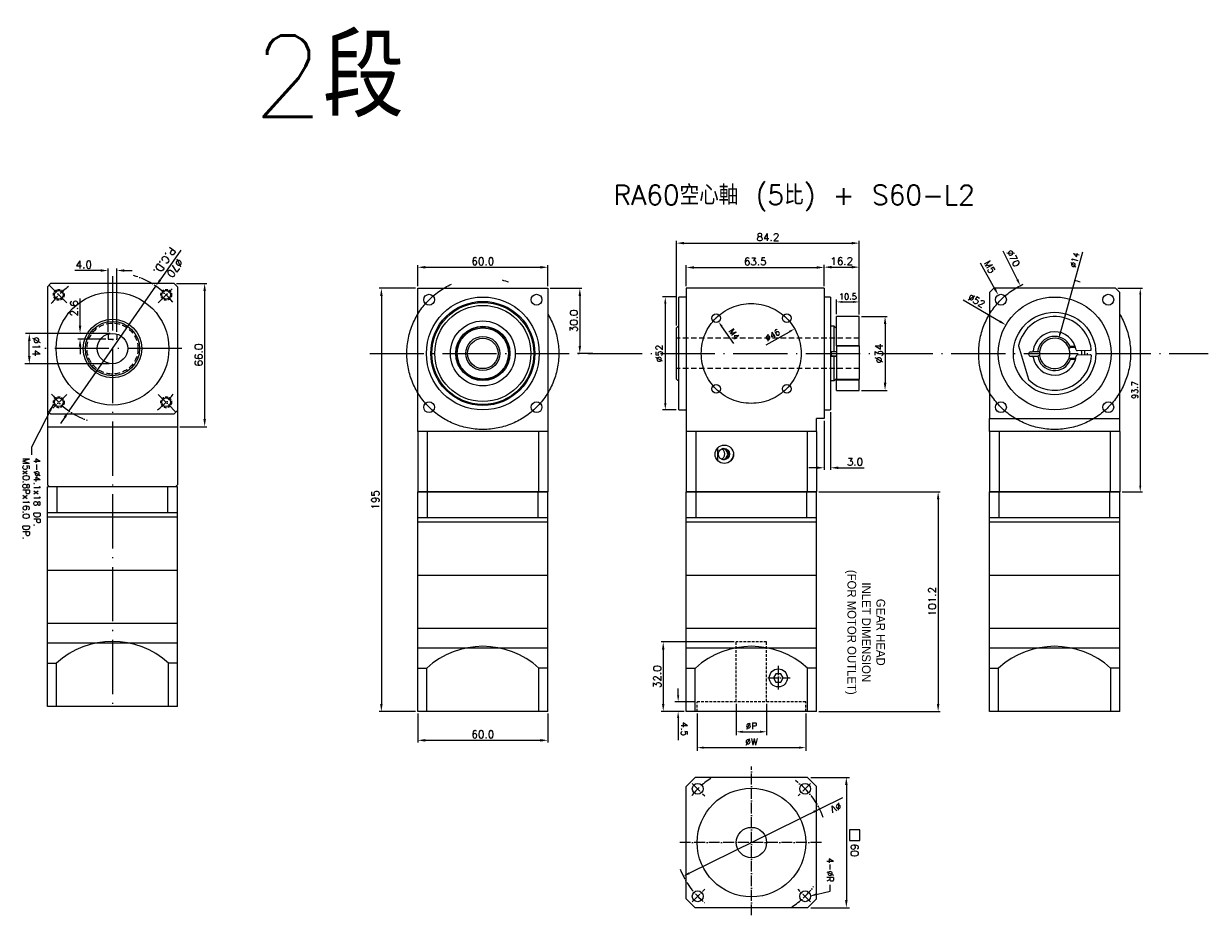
# Model space of a CAD drawing. Extents: x -144 to 2210, y -153 to 993.
# Tile 9 of 9: x 1565 to 2111, y 439 to 850. Entities that reach past the tile are written whole.
import ezdxf

# ---------------------------------------------------------------- set-up
doc = ezdxf.new("R2010")
doc.units = 0
doc.header["$LTSCALE"] = 10
doc.header["$MEASUREMENT"] = 0
doc.header["$PDMODE"] = 3
doc.header["$PDSIZE"] = 6
doc.linetypes.add('CEN', pattern=[0.67, 0.5, -0.08, 0.01, -0.08])
doc.linetypes.add('HIDDEN', pattern=[0.375, 0.25, -0.125])
doc.layers.get('0').update_dxf_attribs({"linetype": 'CONTINUOUS'})
doc.layers.get('DEFPOINTS').update_dxf_attribs({"linetype": 'CONTINUOUS'})
for name, color, linetype, lineweight in [('CEN', 6, 'CEN', 15), ('DASH', 2, 'HIDDEN', 15), ('DIM', 4, 'CONTINUOUS', 15), ('HATCH', 2, 'CONTINUOUS', 18)]:
    doc.layers.add(name, color=color, linetype=linetype, lineweight=lineweight)
doc.styles.get("Standard").update_dxf_attribs({"font": 'TXT.shx', "bigfont": 'chineset.shx'})
doc.dimstyles.new('002', dxfattribs={"dimscale": 1.1, "dimtxt": 2.5, "dimasz": 2.5, "dimexe": 1, "dimexo": 1, "dimgap": 1, "dimtad": 1, "dimdsep": 46, "dimtxsty": 'Standard', "dimcen": 0.09, "dimadec": 1, "dimazin": 2, "dimtfac": 1, "dimtofl": 0, "dimtmove": 0, "dimatfit": 3, "dimfxl": 0, "dimtolj": 1, "dimtzin": 0, "dimarcsym": 0})
doc.dimstyles.new('RA60', dxfattribs={"dimscale": 1.25, "dimtxt": 2.5, "dimasz": 2.5, "dimexe": 1, "dimexo": 1, "dimgap": 1, "dimtad": 1, "dimdsep": 46, "dimtxsty": 'Standard', "dimcen": 0, "dimadec": 0, "dimazin": 2, "dimtfac": 1, "dimtofl": 0, "dimtmove": 0, "dimatfit": 3, "dimfxl": 0, "dimtolj": 1, "dimtzin": 0, "dimarcsym": 0})
doc.dimstyles.get("Standard").update_dxf_attribs({"dimtxt": 3.5, "dimasz": 3.5, "dimexe": 1, "dimexo": 1, "dimgap": 1, "dimtad": 1, "dimdec": 1, "dimzin": 0, "dimdsep": 46, "dimtxsty": 'Standard', "dimcen": 0, "dimadec": 0, "dimazin": 0, "dimtfac": 1, "dimtdec": 1, "dimtofl": 0, "dimtmove": 0, "dimatfit": 3, "dimfxl": 0, "dimtolj": 1, "dimtzin": 0, "dimarcsym": 0})

# ---------------------------------------------------------------- blocks, each defined once
blk = doc.blocks.new('*D239')
at = {"layer": 'DEFPOINTS', "color": 0}
for p in [(1608.38, 736.13), (1604.38, 706.9), (1608.38, 706.9)]:
    blk.add_point(p, dxfattribs=at)
at = {"layer": 'DIM', "color": 0, "lineweight": -2}
for p, q in [((1604.38, 707.9), (1604.38, 737.13)), ((1608.38, 707.9), (1608.38, 737.13)), ((1600.88, 736.13), (1588.96, 736.13)), ((1611.88, 736.13), (1615.38, 736.13))]:
    blk.add_line(p, q, dxfattribs=at)
at = {"layer": 'DIM', "color": 0}
for points in [[(1600.88, 736.72), (1600.88, 735.55), (1604.38, 736.13)], [(1611.88, 736.72), (1611.88, 735.55), (1608.38, 736.13)]]:
    blk.add_solid(points, dxfattribs=at)
at = {"layer": 'DIM', "color": 0, "insert": (1593.17, 738.88), "char_height": 3.5, "attachment_point": 5}
blk.add_mtext('\\A1;4.0', dxfattribs=at)
blk = doc.blocks.new('*D243')
at = {"layer": 'DEFPOINTS', "color": 0}
for p in [(1591.44, 707.19), (1604.38, 704.59), (1606.38, 707.19)]:
    blk.add_point(p, dxfattribs=at)
at = {"layer": 'DIM', "color": 0, "lineweight": -2}
for p, q in [((1591.44, 710.69), (1591.44, 723.19)), ((1605.38, 707.19), (1590.44, 707.19)), ((1603.38, 704.59), (1590.44, 704.59)), ((1591.44, 701.09), (1591.44, 697.59))]:
    blk.add_line(p, q, dxfattribs=at)
at = {"layer": 'DIM', "color": 0}
for points in [[(1590.86, 710.69), (1592.02, 710.69), (1591.44, 707.19)], [(1590.86, 701.09), (1592.02, 701.09), (1591.44, 704.59)]]:
    blk.add_solid(points, dxfattribs=at)
at = {"layer": 'DIM', "color": 0, "insert": (1588.69, 718.69), "char_height": 3.5, "attachment_point": 5, "rotation": 90}
blk.add_mtext('\\A1;2.6', dxfattribs=at)
blk = doc.blocks.new('*D245')
at = {"layer": 'DEFPOINTS', "color": 0}
for p in [(1634.88, 730.19), (1636.38, 664.19), (1648.85, 664.19)]:
    blk.add_point(p, dxfattribs=at)
at = {"layer": 'DIM', "color": 0, "lineweight": -2}
for p, q in [((1635.88, 730.19), (1649.85, 730.19)), ((1648.85, 726.69), (1648.85, 667.69)), ((1637.38, 664.19), (1649.85, 664.19))]:
    blk.add_line(p, q, dxfattribs=at)
at = {"layer": 'DIM', "color": 0}
for points in [[(1648.27, 726.69), (1649.43, 726.69), (1648.85, 730.19)], [(1648.27, 667.69), (1649.43, 667.69), (1648.85, 664.19)]]:
    blk.add_solid(points, dxfattribs=at)
at = {"layer": 'DIM', "color": 0, "insert": (1646.1, 697.19), "char_height": 3.5, "attachment_point": 5, "rotation": 90}
blk.add_mtext('\\A1;66.0', dxfattribs=at)
blk = doc.blocks.new('*D249')
at = {"layer": 'DEFPOINTS', "color": 0}
for p in [(1893.83, 565.04), (1860.18, 533.04), (1870.83, 533.04)]:
    blk.add_point(p, dxfattribs=at)
at = {"layer": 'DIM', "color": 0, "lineweight": -2}
for p, q in [((1892.83, 565.04), (1859.18, 565.04)), ((1860.18, 561.54), (1860.18, 536.54)), ((1869.83, 533.04), (1859.18, 533.04))]:
    blk.add_line(p, q, dxfattribs=at)
at = {"layer": 'DIM', "color": 0}
for points in [[(1859.6, 561.54), (1860.77, 561.54), (1860.18, 565.04)], [(1859.6, 536.54), (1860.77, 536.54), (1860.18, 533.04)]]:
    blk.add_solid(points, dxfattribs=at)
at = {"layer": 'DIM', "color": 0, "insert": (1857.43, 549.04), "char_height": 3.5, "attachment_point": 5, "rotation": 90}
blk.add_mtext('\\A1;32.0', dxfattribs=at)
blk = doc.blocks.new('*D250')
at = {"layer": 'DEFPOINTS', "color": 0}
for p in [(1930.83, 634.24), (1930.83, 533.04), (1986.88, 533.04)]:
    blk.add_point(p, dxfattribs=at)
at = {"layer": 'DIM', "color": 0, "lineweight": -2}
for p, q in [((1931.83, 634.24), (1987.88, 634.24)), ((1986.88, 630.74), (1986.88, 536.54)), ((1931.83, 533.04), (1987.88, 533.04))]:
    blk.add_line(p, q, dxfattribs=at)
at = {"layer": 'DIM', "color": 0}
for points in [[(1986.3, 630.74), (1987.46, 630.74), (1986.88, 634.24)], [(1986.3, 536.54), (1987.46, 536.54), (1986.88, 533.04)]]:
    blk.add_solid(points, dxfattribs=at)
at = {"layer": 'DIM', "color": 0, "insert": (1984.13, 583.64), "char_height": 3.5, "attachment_point": 5, "rotation": 90}
blk.add_mtext('\\A1;101.2', dxfattribs=at)
blk = doc.blocks.new('*D272')
at = {"layer": 'DEFPOINTS', "color": 0}
for p in [(2018.11, 711.06), (2063, 684.81)]:
    blk.add_point(p, dxfattribs=at)
at = {"layer": 'HATCH', "color": 0, "lineweight": -2}
blk.add_line((1998.43, 722.56), (2015.41, 712.64), dxfattribs=at)
at = {"layer": 'HATCH', "color": 0}
blk.add_solid([(2015.67, 713.09), (2015.15, 712.19), (2018.11, 711.06)], dxfattribs=at)
at = {"layer": 'HATCH', "color": 0, "insert": (2004.53, 722.26), "char_height": 3.125, "attachment_point": 5, "rotation": 329.6897}
blk.add_mtext('\\A1;∅52', dxfattribs=at)
blk = doc.blocks.new('*D273')
at = {"layer": 'DEFPOINTS', "color": 0}
for p in [(1867.33, 723.94), (1861.14, 671.94), (1867.33, 671.94)]:
    blk.add_point(p, dxfattribs=at)
at = {"layer": 'HATCH', "color": 0, "lineweight": -2}
for p, q in [((1866.08, 723.94), (1859.89, 723.94)), ((1861.14, 720.81), (1861.14, 675.06)), ((1866.08, 671.94), (1859.89, 671.94))]:
    blk.add_line(p, q, dxfattribs=at)
at = {"layer": 'HATCH', "color": 0}
for points in [[(1860.62, 720.81), (1861.66, 720.81), (1861.14, 723.94)], [(1860.62, 675.06), (1861.66, 675.06), (1861.14, 671.94)]]:
    blk.add_solid(points, dxfattribs=at)
at = {"layer": 'HATCH', "color": 0, "insert": (1858.33, 697.94), "char_height": 3.125, "attachment_point": 5, "rotation": 90}
blk.add_mtext('\\A1;%%c52', dxfattribs=at)
blk = doc.blocks.new('*D274')
at = {"layer": 'DEFPOINTS', "color": 0}
for p in [(2024.77, 729.17), (2056.34, 666.7)]:
    blk.add_point(p, dxfattribs=at)
at = {"layer": 'HATCH', "color": 0, "lineweight": -2}
blk.add_line((2016.7, 745.14), (2023.36, 731.96), dxfattribs=at)
at = {"layer": 'HATCH', "color": 0}
blk.add_solid([(2023.82, 732.2), (2022.89, 731.73), (2024.77, 729.17)], dxfattribs=at)
at = {"layer": 'HATCH', "color": 0, "insert": (2021.54, 741.8), "char_height": 3.125, "attachment_point": 5, "rotation": 296.8087}
blk.add_mtext('\\A1;∅70', dxfattribs=at)
blk = doc.blocks.new('*D251')
at = {"layer": 'DEFPOINTS', "color": 0}
for p in [(2014.59, 724.87), (2017.02, 720.5)]:
    blk.add_point(p, dxfattribs=at)
at = {"layer": 'HATCH', "color": 0, "lineweight": -2}
blk.add_line((2006.29, 739.73), (2013.06, 727.6), dxfattribs=at)
at = {"layer": 'HATCH', "color": 0}
blk.add_solid([(2013.52, 727.85), (2012.61, 727.34), (2014.59, 724.87)], dxfattribs=at)
at = {"layer": 'HATCH', "color": 0, "insert": (2010.62, 737.73), "char_height": 3.125, "attachment_point": 5, "rotation": 299.1914}
blk.add_mtext('\\A1;M5', dxfattribs=at)
blk = doc.blocks.new('*D275')
at = {"layer": 'DEFPOINTS', "color": 0}
for p in [(2068.55, 727.94), (2070.55, 634.24), (2080.02, 634.24)]:
    blk.add_point(p, dxfattribs=at)
at = {"layer": 'HATCH', "color": 0, "lineweight": -2}
for p, q in [((2069.65, 727.94), (2081.12, 727.94)), ((2080.02, 725.19), (2080.02, 636.99)), ((2071.65, 634.24), (2081.12, 634.24))]:
    blk.add_line(p, q, dxfattribs=at)
at = {"layer": 'HATCH', "color": 0}
for points in [[(2079.56, 725.19), (2080.48, 725.19), (2080.02, 727.94)], [(2079.56, 636.99), (2080.48, 636.99), (2080.02, 634.24)]]:
    blk.add_solid(points, dxfattribs=at)
at = {"layer": 'HATCH', "color": 0, "insert": (2077.55, 681.09), "char_height": 2.75, "attachment_point": 5, "rotation": 90}
blk.add_mtext('\\A1;93.7', dxfattribs=at)
blk = doc.blocks.new('*D276')
at = {"layer": 'DEFPOINTS', "color": 0}
for p in [(1920.72, 709.31), (1880.74, 686.56)]:
    blk.add_point(p, dxfattribs=at)
at = {"layer": 'HATCH', "color": 0, "lineweight": -2}
blk.add_line((1907.65, 701.88), (1918.33, 707.95), dxfattribs=at)
at = {"layer": 'HATCH', "color": 0}
blk.add_solid([(1918.1, 708.35), (1918.56, 707.56), (1920.72, 709.31)], dxfattribs=at)
at = {"layer": 'HATCH', "color": 0, "insert": (1910.57, 706.39), "char_height": 2.75, "attachment_point": 5, "rotation": 29.649}
blk.add_mtext('\\A1;∅46', dxfattribs=at)
blk = doc.blocks.new('*D252')
at = {"layer": 'DEFPOINTS', "color": 0}
for p in [(1883.3, 715.83), (1885.63, 712.57)]:
    blk.add_point(p, dxfattribs=at)
at = {"layer": 'HATCH', "color": 0, "lineweight": -2}
for p, q in [((1884.37, 714.2), (1884.57, 714.2)), ((1884.47, 714.1), (1884.47, 714.3)), ((1892.79, 702.59), (1887.24, 710.34))]:
    blk.add_line(p, q, dxfattribs=at)
at = {"layer": 'HATCH', "color": 0}
blk.add_solid([(1887.61, 710.61), (1886.86, 710.07), (1885.63, 712.57)], dxfattribs=at)
at = {"layer": 'HATCH', "color": 0, "insert": (1892.83, 706.79), "char_height": 2.75, "attachment_point": 5, "rotation": 305.6457}
blk.add_mtext('\\A1;M4', dxfattribs=at)
blk = doc.blocks.new('*D277')
at = {"layer": 'DEFPOINTS', "color": 0}
for p in [(2042.41, 704.69), (2038.7, 691.19)]:
    blk.add_point(p, dxfattribs=at)
at = {"layer": 'HATCH', "color": 0, "lineweight": -2}
for p, q in [((2053.34, 744.56), (2043.13, 707.34)), ((2040.46, 697.94), (2040.65, 697.94)), ((2040.55, 697.84), (2040.55, 698.04))]:
    blk.add_line(p, q, dxfattribs=at)
at = {"layer": 'HATCH', "color": 0}
blk.add_solid([(2042.69, 707.46), (2043.58, 707.22), (2042.41, 704.69)], dxfattribs=at)
at = {"layer": 'HATCH', "color": 0, "insert": (2049.82, 741.06), "char_height": 2.75, "attachment_point": 5, "rotation": 74.6605}
blk.add_mtext('\\A1;∅14', dxfattribs=at)
blk = doc.blocks.new('*D278')
at = {"layer": 'DEFPOINTS', "color": 0}
for p in [(1950.53, 721.67), (1940.03, 714.94), (1950.53, 714.94)]:
    blk.add_point(p, dxfattribs=at)
at = {"layer": 'HATCH', "color": 0, "lineweight": -2}
for p, q in [((1940.03, 716.04), (1940.03, 722.77)), ((1942.78, 721.67), (1947.78, 721.67)), ((1950.53, 716.04), (1950.53, 722.77))]:
    blk.add_line(p, q, dxfattribs=at)
at = {"layer": 'HATCH', "color": 0}
for points in [[(1942.78, 722.13), (1942.78, 721.21), (1940.03, 721.67)], [(1947.78, 722.13), (1947.78, 721.21), (1950.53, 721.67)]]:
    blk.add_solid(points, dxfattribs=at)
at = {"layer": 'HATCH', "color": 0, "insert": (1945.28, 724.14), "char_height": 2.75, "attachment_point": 5}
blk.add_mtext('\\A1;10.5', dxfattribs=at)
blk = doc.blocks.new('*D253')
at = {"layer": 'DEFPOINTS', "color": 0}
for p in [(1950.53, 748.75), (1866.33, 709.74), (1950.53, 714.94)]:
    blk.add_point(p, dxfattribs=at)
at = {"layer": 'DIM', "color": 0, "lineweight": -2}
for p, q in [((1866.33, 710.74), (1866.33, 749.75)), ((1869.83, 748.75), (1947.03, 748.75)), ((1950.53, 715.94), (1950.53, 749.75))]:
    blk.add_line(p, q, dxfattribs=at)
at = {"layer": 'DIM', "color": 0}
for points in [[(1869.83, 749.33), (1869.83, 748.17), (1866.33, 748.75)], [(1947.03, 749.33), (1947.03, 748.17), (1950.53, 748.75)]]:
    blk.add_solid(points, dxfattribs=at)
at = {"layer": 'DIM', "color": 0, "insert": (1908.43, 751.5), "char_height": 3.5, "attachment_point": 5}
blk.add_mtext('\\A1;84.2', dxfattribs=at)
blk = doc.blocks.new('*D254')
at = {"layer": 'DEFPOINTS', "color": 0}
for p in [(1950.53, 714.94), (1950.53, 680.94), (1962.42, 680.94)]:
    blk.add_point(p, dxfattribs=at)
at = {"layer": 'DIM', "color": 0, "lineweight": -2}
for p, q in [((1951.53, 714.94), (1963.42, 714.94)), ((1962.42, 711.44), (1962.42, 684.44)), ((1951.53, 680.94), (1963.42, 680.94))]:
    blk.add_line(p, q, dxfattribs=at)
at = {"layer": 'DIM', "color": 0}
for points in [[(1961.84, 711.44), (1963.01, 711.44), (1962.42, 714.94)], [(1961.84, 684.44), (1963.01, 684.44), (1962.42, 680.94)]]:
    blk.add_solid(points, dxfattribs=at)
at = {"layer": 'DIM', "color": 0, "insert": (1959.67, 697.94), "char_height": 3.5, "attachment_point": 5, "rotation": 90}
blk.add_mtext('\\A1;%%c34', dxfattribs=at)
blk = doc.blocks.new('*D255')
at = {"layer": 'DEFPOINTS', "color": 0}
for p in [(1807.05, 727.94), (1821.75, 697.94), (1828.71, 697.94)]:
    blk.add_point(p, dxfattribs=at)
at = {"layer": 'DIM', "color": 0, "lineweight": -2}
for p, q in [((1808.05, 727.94), (1822.75, 727.94)), ((1821.75, 724.44), (1821.75, 701.44)), ((1827.71, 697.94), (1820.75, 697.94))]:
    blk.add_line(p, q, dxfattribs=at)
at = {"layer": 'DIM', "color": 0}
for points in [[(1821.16, 724.44), (1822.33, 724.44), (1821.75, 727.94)], [(1821.16, 701.44), (1822.33, 701.44), (1821.75, 697.94)]]:
    blk.add_solid(points, dxfattribs=at)
at = {"layer": 'DIM', "color": 0, "insert": (1819, 712.94), "char_height": 3.5, "attachment_point": 5, "rotation": 90}
blk.add_mtext('\\A1;30.0', dxfattribs=at)
blk = doc.blocks.new('*D256')
at = {"layer": 'DEFPOINTS', "color": 0}
for p in [(1934.33, 737.53), (1870.83, 727.94), (1934.33, 727.94)]:
    blk.add_point(p, dxfattribs=at)
at = {"layer": 'DIM', "color": 0, "lineweight": -2}
for p, q in [((1870.83, 728.94), (1870.83, 738.53)), ((1874.33, 737.53), (1930.83, 737.53)), ((1934.33, 728.94), (1934.33, 738.53))]:
    blk.add_line(p, q, dxfattribs=at)
at = {"layer": 'DIM', "color": 0}
for points in [[(1874.33, 738.12), (1874.33, 736.95), (1870.83, 737.53)], [(1930.83, 738.12), (1930.83, 736.95), (1934.33, 737.53)]]:
    blk.add_solid(points, dxfattribs=at)
at = {"layer": 'DIM', "color": 0, "insert": (1902.58, 740.28), "char_height": 3.5, "attachment_point": 5}
blk.add_mtext('\\A1;63.5', dxfattribs=at)
blk = doc.blocks.new('*D257')
at = {"layer": 'DEFPOINTS', "color": 0}
for p in [(1950.53, 737.68), (1934.33, 727.94), (1950.53, 714.94)]:
    blk.add_point(p, dxfattribs=at)
at = {"layer": 'DIM', "color": 0, "lineweight": -2}
for p, q in [((1934.33, 728.94), (1934.33, 738.68)), ((1937.83, 737.68), (1947.03, 737.68)), ((1950.53, 715.94), (1950.53, 738.68))]:
    blk.add_line(p, q, dxfattribs=at)
at = {"layer": 'DIM', "color": 0}
for points in [[(1937.83, 738.27), (1937.83, 737.1), (1934.33, 737.68)], [(1947.03, 738.27), (1947.03, 737.1), (1950.53, 737.68)]]:
    blk.add_solid(points, dxfattribs=at)
at = {"layer": 'DIM', "color": 0, "insert": (1942.43, 740.43), "char_height": 3.5, "attachment_point": 5}
blk.add_mtext('\\A1;16.2', dxfattribs=at)
blk = doc.blocks.new('*D258')
at = {"layer": 'DEFPOINTS', "color": 0}
for p in [(1807.05, 737.64), (1747.05, 727.94), (1807.05, 727.94)]:
    blk.add_point(p, dxfattribs=at)
at = {"layer": 'DIM', "color": 0, "lineweight": -2}
for p, q in [((1747.05, 728.94), (1747.05, 738.64)), ((1750.55, 737.64), (1803.55, 737.64)), ((1807.05, 728.94), (1807.05, 738.64))]:
    blk.add_line(p, q, dxfattribs=at)
at = {"layer": 'DIM', "color": 0}
for points in [[(1750.55, 738.22), (1750.55, 737.05), (1747.05, 737.64)], [(1803.55, 738.22), (1803.55, 737.05), (1807.05, 737.64)]]:
    blk.add_solid(points, dxfattribs=at)
at = {"layer": 'DIM', "color": 0, "insert": (1777.05, 740.39), "char_height": 3.5, "attachment_point": 5}
blk.add_mtext('\\A1;60.0', dxfattribs=at)
blk = doc.blocks.new('*D259')
at = {"layer": 'DEFPOINTS', "color": 0}
for p in [(1937.33, 671.94), (1934.33, 667.94), (1937.33, 645.28)]:
    blk.add_point(p, dxfattribs=at)
at = {"layer": 'DIM', "color": 0, "lineweight": -2}
for p, q in [((1934.33, 666.94), (1934.33, 644.28)), ((1937.33, 670.94), (1937.33, 644.28)), ((1930.83, 645.28), (1927.33, 645.28)), ((1940.83, 645.28), (1952.75, 645.28))]:
    blk.add_line(p, q, dxfattribs=at)
at = {"layer": 'DIM', "color": 0}
for points in [[(1930.83, 645.87), (1930.83, 644.7), (1934.33, 645.28)], [(1940.83, 645.87), (1940.83, 644.7), (1937.33, 645.28)]]:
    blk.add_solid(points, dxfattribs=at)
at = {"layer": 'DIM', "color": 0, "insert": (1948.54, 648.03), "char_height": 3.5, "attachment_point": 5}
blk.add_mtext('\\A1;3.0', dxfattribs=at)
blk = doc.blocks.new('*D260')
at = {"layer": 'DEFPOINTS', "color": 0}
for p in [(1747.05, 727.94), (1730.29, 533.04), (1747.05, 533.04)]:
    blk.add_point(p, dxfattribs=at)
at = {"layer": 'DIM', "color": 0, "lineweight": -2}
for p, q in [((1746.05, 727.94), (1729.29, 727.94)), ((1730.29, 724.44), (1730.29, 536.54)), ((1746.05, 533.04), (1729.29, 533.04))]:
    blk.add_line(p, q, dxfattribs=at)
at = {"layer": 'DIM', "color": 0}
for points in [[(1729.71, 724.44), (1730.87, 724.44), (1730.29, 727.94)], [(1729.71, 536.54), (1730.87, 536.54), (1730.29, 533.04)]]:
    blk.add_solid(points, dxfattribs=at)
at = {"layer": 'DIM', "color": 0, "insert": (1727.54, 630.49), "char_height": 3.5, "attachment_point": 5, "rotation": 90}
blk.add_mtext('\\A1;195', dxfattribs=at)
blk = doc.blocks.new('*D261')
at = {"layer": 'DEFPOINTS', "color": 0}
for p in [(1747.05, 533.04), (1807.05, 533.04), (1807.05, 519.75)]:
    blk.add_point(p, dxfattribs=at)
at = {"layer": 'DIM', "color": 0, "lineweight": -2}
for p, q in [((1747.05, 532.04), (1747.05, 518.75)), ((1807.05, 532.04), (1807.05, 518.75)), ((1750.55, 519.75), (1803.55, 519.75))]:
    blk.add_line(p, q, dxfattribs=at)
at = {"layer": 'DIM', "color": 0}
for points in [[(1750.55, 520.33), (1750.55, 519.16), (1747.05, 519.75)], [(1803.55, 520.33), (1803.55, 519.16), (1807.05, 519.75)]]:
    blk.add_solid(points, dxfattribs=at)
at = {"layer": 'DIM', "color": 0, "insert": (1777.05, 522.5), "char_height": 3.5, "attachment_point": 5}
blk.add_mtext('\\A1;60.0', dxfattribs=at)

msp = doc.modelspace()

# ---------------------------------------------------------------- linework, layer by layer
at = {"color": 3}
for p, q in [((1577.878, 730.189), (1576.378, 728.689)), ((1576.378, 728.689), (1576.378, 637.489)), ((1634.878, 730.189), (1577.878, 730.189)), ((1634.878, 730.189), (1636.378, 728.689)), ((1636.378, 728.689), (1636.378, 637.489)), ((1577.878, 670.189), (1576.378, 671.689)), ((1636.378, 671.689), (1634.878, 670.189)), ((1577.878, 670.189), (1634.878, 670.189)), ((1576.378, 664.189), (1636.378, 664.189)), ((1576.378, 637.489), (1577.378, 636.489)), ((1635.378, 636.489), (1636.378, 637.489))]:
    msp.add_line(p, q, dxfattribs=at)
at = {"color": 7, "linetype": 'Continuous', "lineweight": 15}
for p, q in [((1747.055, 727.937), (1807.055, 727.937)), ((1747.055, 661.937), (1747.055, 727.937)), ((1807.055, 727.937), (1807.055, 661.937)), ((1934.33, 727.937), (1870.83, 727.937)), ((1870.83, 727.937), (1870.83, 661.937)), ((1934.33, 727.937), (1934.33, 667.937)), ((2012.554, 727.937), (2010.554, 725.937)), ((2068.554, 727.937), (2012.554, 727.937)), ((2068.554, 727.937), (2070.554, 725.937)), ((1870.83, 723.937), (1867.33, 723.937)), ((1867.33, 697.937), (1867.33, 723.937)), ((1937.33, 723.937), (1934.33, 723.937)), ((1937.33, 723.937), (1937.33, 671.937)), ((2010.554, 725.937), (2010.554, 667.937)), ((2070.554, 667.937), (2070.554, 725.937)), ((1866.83, 710.237), (1866.33, 709.737)), ((1866.33, 697.67), (1866.33, 709.737)), ((1867.33, 710.237), (1866.83, 710.237)), ((1939.03, 710.437), (1937.33, 710.437)), ((1940.03, 709.437), (1939.03, 710.437)), ((1939.03, 698.655), (1939.03, 710.437)), ((1950.53, 714.937), (1940.03, 714.937)), ((1940.03, 701.65), (1940.03, 714.937)), ((1950.53, 701.65), (1950.53, 714.937)), ((1940.03, 701.65), (1950.53, 701.65)), ((1940.03, 701.399), (1940.03, 701.65)), ((1940.03, 701.399), (1950.53, 701.399)), ((1940.03, 701.399), (1940.03, 686.03)), ((1950.53, 701.399), (1950.53, 701.65)), ((1950.53, 701.399), (1950.53, 686.03)), ((2023.973, 701.399), (2028.506, 686.03)), ((2030.584, 698.712), (2030.624, 699.117)), ((2050.178, 700.655), (2047.649, 700.597)), ((2049.498, 701.139), (2047.756, 701.1)), ((2050.178, 700.655), (2049.498, 701.139)), ((2056.956, 699.347), (2050.918, 699.196)), ((1866.33, 686.137), (1866.33, 697.67)), ((1867.33, 671.937), (1867.33, 697.937)), ((1939.03, 698.655), (1937.53, 698.655)), ((1937.53, 698.655), (1937.53, 696.655)), ((1937.53, 696.78), (1940.03, 696.78)), ((1937.53, 696.655), (1939.03, 696.655)), ((1939.03, 685.437), (1939.03, 696.655)), ((2029.35, 696.683), (2030.583, 696.711)), ((2029.532, 698.661), (2030.14, 698.676)), ((2029.582, 696.662), (2030.19, 696.677)), ((2030.538, 698.711), (2030.295, 698.705)), ((2030.629, 696.712), (2031.132, 696.724)), ((2030.695, 696.261), (2030.629, 696.712)), ((2032.731, 698.76), (2031.087, 698.723)), ((2031.132, 696.724), (2032.776, 696.761)), ((2050.29, 695.656), (2047.762, 695.599)), ((2049.633, 695.141), (2047.891, 695.101)), ((2049.633, 695.141), (2050.29, 695.656)), ((2057.006, 697.348), (2050.968, 697.197)), ((1866.33, 686.137), (1866.83, 685.637)), ((1866.83, 685.637), (1867.33, 685.637)), ((1937.33, 685.437), (1939.03, 685.437)), ((1939.03, 685.437), (1940.03, 686.437)), ((1940.03, 686.03), (1950.53, 686.03)), ((1940.03, 685.815), (1940.03, 686.03)), ((1940.03, 685.815), (1950.53, 685.815)), ((1940.03, 680.937), (1940.03, 685.815)), ((1950.53, 685.815), (1950.53, 686.03)), ((1950.53, 680.937), (1950.53, 685.815)), ((1940.03, 680.937), (1950.53, 680.937)), ((1867.33, 671.937), (1870.83, 671.937)), ((1934.33, 671.937), (1937.33, 671.937)), ((1934.33, 667.937), (1930.83, 667.937)), ((1930.83, 661.937), (1930.83, 667.937)), ((2010.554, 667.937), (2070.554, 667.937)), ((2010.554, 661.937), (2010.554, 667.937)), ((2070.554, 661.937), (2070.554, 667.937)), ((1747.055, 661.937), (1747.055, 634.237)), ((1807.055, 661.937), (1747.055, 661.937)), ((1751.437, 661.937), (1751.437, 634.237)), ((1802.673, 661.937), (1751.437, 661.937)), ((1802.673, 661.937), (1802.673, 634.237)), ((1807.055, 661.937), (1807.055, 634.237)), ((1870.83, 661.937), (1870.83, 634.237)), ((1930.83, 661.937), (1870.83, 661.937)), ((1875.212, 661.937), (1875.212, 634.237)), ((1926.448, 661.937), (1875.212, 661.937)), ((1926.448, 661.937), (1926.448, 634.237)), ((1930.83, 661.937), (1930.83, 634.237)), ((2010.554, 661.937), (2010.554, 634.237)), ((2070.554, 661.937), (2010.554, 661.937)), ((2014.936, 661.937), (2014.936, 634.237)), ((2066.172, 661.937), (2014.936, 661.937)), ((2066.172, 661.937), (2066.172, 634.237)), ((2070.554, 661.937), (2070.554, 634.237)), ((1885.262, 654.419), (1885.262, 648.576)), ((1747.055, 634.237), (1751.437, 634.237)), ((1751.437, 634.237), (1802.673, 634.237)), ((1802.673, 634.237), (1807.055, 634.237)), ((1870.83, 634.237), (1875.212, 634.237)), ((1875.212, 634.237), (1926.448, 634.237)), ((1926.448, 634.237), (1930.83, 634.237)), ((2010.554, 634.237), (2014.936, 634.237)), ((2014.936, 634.237), (2066.172, 634.237)), ((2066.172, 634.237), (2070.554, 634.237))]:
    msp.add_line(p, q, dxfattribs=at)
at = {"color": 8, "linetype": 'Continuous', "lineweight": 15}
msp.add_line((1884.106, 651.256), (1884.106, 651.739), dxfattribs=at)
for p, q in [((1576.378, 573.489), (1576.378, 636.489)), ((1636.378, 636.489), (1576.378, 636.489)), ((1580.878, 624.489), (1580.878, 636.489)), ((1631.878, 624.489), (1631.878, 636.489)), ((1636.378, 573.489), (1636.378, 636.489)), ((1747.055, 571.237), (1747.055, 634.237)), ((1807.055, 634.237), (1747.055, 634.237)), ((1751.555, 622.237), (1751.555, 634.237)), ((1802.555, 622.237), (1802.555, 634.237)), ((1807.055, 571.237), (1807.055, 634.237)), ((1870.83, 571.237), (1870.83, 634.237)), ((1930.83, 634.237), (1870.83, 634.237)), ((1875.33, 622.237), (1875.33, 634.237)), ((1926.33, 622.237), (1926.33, 634.237)), ((1930.83, 571.237), (1930.83, 634.237)), ((2010.554, 571.237), (2010.554, 634.237)), ((2070.554, 634.237), (2010.554, 634.237)), ((2015.054, 622.237), (2015.054, 634.237)), ((2066.054, 622.237), (2066.054, 634.237)), ((2070.554, 571.237), (2070.554, 634.237)), ((1636.378, 624.489), (1576.378, 624.489)), ((1636.378, 622.489), (1576.378, 622.489)), ((1807.055, 622.237), (1747.055, 622.237)), ((1807.055, 620.237), (1747.055, 620.237)), ((1930.83, 622.237), (1870.83, 622.237)), ((1930.83, 620.237), (1870.83, 620.237)), ((2070.554, 622.237), (2010.554, 622.237)), ((2070.554, 620.237), (2010.554, 620.237)), ((1636.378, 597.989), (1576.378, 597.989)), ((1807.055, 595.737), (1747.055, 595.737)), ((1930.83, 595.737), (1870.83, 595.737)), ((2070.554, 595.737), (2010.554, 595.737)), ((1636.378, 573.489), (1576.378, 573.489)), ((1576.378, 535.289), (1576.378, 573.489)), ((1636.378, 535.289), (1636.378, 573.489)), ((1807.055, 571.237), (1747.055, 571.237)), ((1747.055, 533.037), (1747.055, 571.237)), ((1807.055, 533.037), (1807.055, 571.237)), ((1870.83, 533.037), (1870.83, 571.237)), ((1930.83, 571.237), (1870.83, 571.237)), ((1930.83, 533.037), (1930.83, 571.237)), ((2070.554, 571.237), (2010.554, 571.237)), ((2010.554, 533.037), (2010.554, 571.237)), ((2070.554, 533.037), (2070.554, 571.237)), ((1636.378, 564.489), (1576.378, 564.489)), ((1807.055, 562.237), (1747.055, 562.237)), ((1930.83, 562.237), (1870.83, 562.237)), ((2070.554, 562.237), (2010.554, 562.237)), ((1576.378, 555.289), (1580.516, 555.289)), ((1580.516, 535.289), (1580.516, 555.289)), ((1632.239, 535.289), (1632.239, 555.289)), ((1636.378, 555.289), (1632.239, 555.289)), ((1747.055, 553.037), (1751.193, 553.037)), ((1751.193, 533.037), (1751.193, 553.037)), ((1802.916, 533.037), (1802.916, 553.037)), ((1807.055, 553.037), (1802.916, 553.037)), ((1870.83, 553.037), (1874.969, 553.037)), ((1874.969, 533.037), (1874.969, 553.037)), ((1926.691, 533.037), (1926.691, 553.037)), ((1930.83, 553.037), (1926.691, 553.037)), ((2010.554, 553.037), (2014.693, 553.037)), ((2014.693, 533.037), (2014.693, 553.037)), ((2066.415, 533.037), (2066.415, 553.037)), ((2070.554, 553.037), (2066.415, 553.037)), ((1636.378, 535.289), (1576.378, 535.289)), ((1807.055, 533.037), (1747.055, 533.037)), ((1930.83, 533.037), (1870.83, 533.037)), ((2070.554, 533.037), (2010.554, 533.037)), ((1874.969, 502.659), (1870.83, 498.521)), ((1926.691, 502.659), (1874.969, 502.659)), ((1930.83, 498.521), (1926.691, 502.659)), ((1870.83, 446.798), (1870.83, 498.521)), ((1930.83, 446.798), (1930.83, 498.521)), ((1874.969, 442.659), (1870.83, 446.798)), ((1926.691, 442.659), (1874.969, 442.659)), ((1930.83, 446.798), (1926.691, 442.659))]:
    msp.add_line(p, q)
at = {"color": 7, "linetype": 'Continuous', "lineweight": 15, "flags": 128}
for points in [[(1940.03, 698.678), (1939.776, 698.672), (1939.03, 698.655)], [(1939.03, 696.655), (1939.776, 696.672), (1940.03, 696.678)], [(2031.087, 698.723), (2031.047, 698.722), (2030.584, 698.712)]]:
    msp.add_lwpolyline(points, dxfattribs=at)
msp.add_lwpolyline([(1910.998, 548.487), (1912.114, 546.554), (1914.346, 546.554), (1915.461, 548.487), (1914.346, 550.419), (1912.114, 550.419)], close=True)
at = {"color": 3}
for centre, radius in [((1581.629, 724.938), 2), ((1606.378, 700.189), 26), ((1631.126, 724.938), 2), ((1581.629, 675.44), 2), ((1631.126, 675.44), 2)]:
    msp.add_circle(centre, radius, dxfattribs=at)
at = {"color": 7, "linetype": 'Continuous', "lineweight": 15}
for centre, radius in [((1752.306, 722.685), 2.5), ((1777.055, 697.937), 26), ((1777.055, 697.937), 24), ((1777.055, 697.937), 23.5), ((1801.803, 722.685), 2.5), ((2015.805, 722.685), 2.5), ((2040.554, 697.937), 26), ((2065.303, 722.685), 2.5), ((1777.055, 697.937), 22.145), ((1884.566, 714.2), 2), ((1917.093, 714.2), 2), ((2040.554, 697.937), 19), ((1777.055, 697.937), 14.962), ((1777.055, 697.937), 12.5), ((1777.055, 697.937), 12.3), ((1777.055, 697.937), 11.8), ((1777.055, 697.937), 7.866), ((1777.055, 697.937), 7), ((1884.566, 681.673), 2), ((1917.093, 681.673), 2), ((1752.306, 673.188), 2.5), ((1801.803, 673.188), 2.5), ((2015.805, 673.188), 2.5), ((2065.303, 673.188), 2.5), ((1888.349, 651.498), 4.25), ((1888.14, 651.6), 2.595)]:
    msp.add_circle(centre, radius, dxfattribs=at)
for centre, radius in [((1606.378, 700.189), 13.5), ((1606.378, 700.189), 12.5), ((1606.378, 700.189), 7), ((1913.23, 548.487), 4.15), ((1876.081, 497.408), 2.5), ((1900.83, 472.659), 25), ((1925.579, 497.408), 2.5), ((1900.83, 472.659), 7), ((1876.081, 447.911), 2.5), ((1925.579, 447.911), 2.5)]:
    msp.add_circle(centre, radius)
for centre, radius, start, end in [((2040.554, 697.937), 17, 6.64828, 167.38379), ((2040.554, 697.937), 10, 9.64558, 173.21916), ((2040.554, 697.937), 7.866, 23.71339, 173.99005), ((2040.554, 697.937), 7, 22.2186, 173.08056), ((2024.452, 701.54), 0.5, 167.38379, 196.43237), ((2030.128, 699.176), 0.5, 271.43237, 353.21916), ((2050.906, 699.696), 0.5, 189.64558, 271.43237), ((2040.554, 697.937), 12.5, 356.8438, 6.02094), ((2040.554, 697.937), 14, 357.33633, 5.52841), ((2056.943, 699.847), 0.5, 271.43237, 6.64828), ((2029.557, 697.662), 1, 91.43237, 271.43237), ((2040.554, 697.937), 17, 225.48095, 356.21646), ((2030.202, 696.177), 0.5, 9.64558, 91.43237), ((2040.554, 697.937), 10, 189.64558, 353.21916), ((2040.554, 697.937), 7.866, 188.59749, 338.87414), ((2040.554, 697.937), 7, 173.08056, 189.50698), ((2040.554, 697.937), 7, 189.50698, 340.36893), ((2050.981, 696.697), 0.5, 91.43237, 173.21916), ((2057.018, 696.848), 0.5, 356.21646, 91.43237), ((2028.985, 686.172), 0.5, 196.43237, 225.48095), ((1887.409, 651.598), 2.5, 270.30142, 89.69858), ((1887.635, 651.598), 2.601, 275.60325, 84.39675), ((1888.082, 651.595), 4.517, 320.34332, 359.37489)]:
    msp.add_arc(centre, radius, start, end, dxfattribs=at)
for centre in [(1606.378, 526.996), (1777.055, 524.744), (1900.83, 524.744), (2040.554, 524.744)]:
    msp.add_arc(centre, 38.293, 47.63396, 132.36604)
for centre, start_param, end_param in [((2040.434, 703.247), 4.4017789, 4.4583685), ((2040.674, 692.626), -1.3167759, -1.2601863)]:
    msp.add_ellipse(centre, major_axis=(-0.208, 9.199), ratio=0.8164966, start_param=start_param, end_param=end_param, dxfattribs=at)
for points, knots in [([(2047.034, 700.584), (2047.14, 700.586), (2047.346, 700.591), (2047.55, 700.595), (2047.649, 700.597)], [0, 0, 0, 0, 0.5165294, 1, 1, 1, 1]), ([(2047.147, 695.585), (2047.157, 695.611), (2047.176, 695.663), (2047.306, 696.066), (2047.452, 696.673), (2047.555, 697.457), (2047.561, 698.302), (2047.471, 699.098), (2047.315, 699.786), (2047.145, 700.308), (2047.046, 700.555), (2047.037, 700.577), (2047.034, 700.584)], [0, 0, 0, 0, 0.1026231, 0.2050815, 0.3117456, 0.4215939, 0.5270689, 0.6278391, 0.7300681, 0.8377704, 0.947388, 1, 1, 1, 1]), ([(2053.03, 697.248), (2053.041, 697.449), (2053.064, 697.909), (2053.044, 698.631), (2052.999, 699.066), (2052.98, 699.248)], [0, 0, 0, 0, 0.3114204, 0.7131817, 1, 1, 1, 1]), ([(1937.919, 696.78), (1937.8, 697.007), (1937.554, 697.478), (1937.481, 698.162), (1937.592, 698.541), (1937.626, 698.655)], [0, 0, 0, 0, 0.3934112, 0.8174312, 1, 1, 1, 1]), ([(1938.026, 696.78), (1937.953, 696.87), (1937.7, 697.177), (1937.532, 697.699), (1937.557, 698.099), (1937.564, 698.218)], [0, 0, 0, 0, 0.22490591, 0.77015739, 1, 1, 1, 1]), ([(2032.731, 698.76), (2033.004, 698.766), (2033.295, 698.773), (2033.587, 698.779), (2033.605, 698.78)], [0, 0, 0, 0, 0.9376526, 1, 1, 1, 1]), ([(2033.65, 696.78), (2033.632, 696.78), (2033.341, 696.773), (2033.049, 696.767), (2032.776, 696.761)], [0, 0, 0, 0, 0.0623474, 1, 1, 1, 1]), ([(2047.147, 695.585), (2047.253, 695.587), (2047.459, 695.592), (2047.663, 695.596), (2047.762, 695.599)], [0, 0, 0, 0, 0.5165292, 1, 1, 1, 1]), ([(1887.04, 649.24), (1887.148, 649.289), (1887.371, 649.39), (1887.762, 649.688), (1888.153, 650.156), (1888.45, 650.837), (1888.554, 651.555), (1888.473, 652.247), (1888.246, 652.856), (1887.935, 653.315), (1887.602, 653.634), (1887.322, 653.835), (1887.149, 653.899), (1887.082, 653.924)], [0, 0, 0, 0, 0.0798498, 0.164326, 0.291861, 0.3969303, 0.5024717, 0.5970131, 0.690584, 0.7935155, 0.8715854, 0.9497685, 1, 1, 1, 1])]:
    msp.add_open_spline(points, degree=3, knots=knots, dxfattribs=at)
at = {"layer": 'CEN', "color": 1, "linetype": 'CEN', "ltscale": 5}
for p, q in [((1606.378, 733.574), (1606.378, 532.705)), ((1638.268, 700.189), (1574.555, 700.189)), ((1724.905, 697.937), (2111.381, 697.937))]:
    msp.add_line(p, q, dxfattribs=at)
at = {"layer": 'CEN'}
for p, q in [((1585.284, 721.283), (1577.128, 729.439)), ((1627.471, 721.283), (1633.864, 727.676)), ((1585.284, 679.095), (1578.891, 672.702)), ((1627.471, 679.095), (1635.628, 670.939)), ((1913.23, 543.127), (1913.23, 554.087)), ((1908.459, 548.487), (1918.623, 548.487)), ((1900.83, 439.151), (1900.83, 507.756)), ((1873.589, 499.901), (1879.324, 494.166)), ((1928.071, 499.901), (1922.336, 494.166)), ((1933.058, 472.659), (1867.913, 472.659)), ((1873.589, 445.418), (1879.324, 451.153)), ((1928.071, 445.418), (1922.336, 451.153))]:
    msp.add_line(p, q, dxfattribs=at)
at = {"layer": 'CEN', "color": 1, "linetype": 'CEN', "ltscale": 30}
for centre, radius in [((1777.055, 697.937), 35), ((2040.554, 697.937), 35), ((1900.731, 697.937), 23)]:
    msp.add_circle(centre, radius, dxfattribs=at)
at = {"layer": 'CEN'}
for centre, start, end in [((1606.378, 700.189), 37.49965, 74.00248), ((1606.378, 700.189), 125.43558, 143.72014), ((1606.378, 700.189), 216.77803, 250.6464), ((1606.378, 700.189), 306.46246, 323.01228), ((1900.83, 472.659), 122.45082, 144.17792), ((1900.83, 472.659), 19.16527, 54.56688), ((1900.83, 472.659), 200.54751, 232.30281), ((1900.83, 472.659), 302.1149, 324.7522)]:
    msp.add_arc(centre, 35, start, end, dxfattribs=at)
at = {"layer": 'DASH', "color": 2, "linetype": 'HIDDEN'}
for p, q in [((1604.378, 706.897), (1604.378, 704.589)), ((1604.378, 704.589), (1608.378, 704.589)), ((1608.378, 706.897), (1608.378, 704.589))]:
    msp.add_line(p, q, dxfattribs=at)
at = {"layer": 'DASH', "ltscale": 0.5}
for p, q in [((1893.83, 537.537), (1893.83, 565.037)), ((1907.83, 565.037), (1893.83, 565.037)), ((1907.83, 537.537), (1907.83, 565.037)), ((1925.83, 537.537), (1875.83, 537.537)), ((1875.83, 533.037), (1875.83, 537.537)), ((1925.83, 533.037), (1925.83, 537.537))]:
    msp.add_line(p, q, dxfattribs=at)
for centre in [(1581.629, 724.938), (1631.126, 724.938), (1581.629, 675.44), (1631.126, 675.44)]:
    msp.add_circle(centre, 2.5, dxfattribs=at)
at = {"layer": 'DASH', "color": 2, "linetype": 'HIDDEN'}
msp.add_circle((1606.378, 700.189), 11.75, dxfattribs=at)
at = {"layer": 'DIM'}
for p, q in [((1637.906, 745.544), (1628.353, 731.801)), ((1586.4, 671.451), (1626.355, 728.927)), ((1604.878, 707.189), (1566.244, 707.189)), ((1568.049, 696.689), (1568.049, 703.689)), ((1604.878, 693.189), (1566.059, 693.189)), ((1584.402, 668.577), (1582.404, 665.703)), ((1867.063, 540.537), (1867.063, 543.537)), ((1874.83, 537.537), (1865.563, 537.537)), ((1893.83, 536.537), (1893.83, 522.173)), ((1907.83, 536.537), (1907.83, 522.173)), ((1869.83, 533.037), (1865.563, 533.037)), ((1867.063, 530.037), (1867.063, 519.869)), ((1875.83, 532.037), (1875.83, 514.885)), ((1925.83, 532.037), (1925.83, 514.885)), ((1896.83, 523.673), (1904.83, 523.673)), ((1878.83, 516.385), (1922.83, 516.385)), ((1928.191, 502.659), (1946.068, 502.659)), ((1944.568, 499.159), (1944.568, 446.159)), ((1872.125, 458.517), (1942.927, 493.399)), ((1928.191, 442.659), (1946.068, 442.659))]:
    msp.add_line(p, q, dxfattribs=at)
msp.add_lwpolyline([(1945.958, 478.506), (1945.958, 473.676), (1950.788, 473.676), (1950.788, 478.506)], close=True, dxfattribs=at)
for points in [[(1628.832, 731.468), (1627.874, 732.134), (1626.355, 728.927)], [(1568.633, 703.689), (1567.466, 703.689), (1568.049, 707.189)], [(1568.633, 696.689), (1567.466, 696.689), (1568.049, 693.189)], [(1584.881, 668.244), (1583.923, 668.91), (1586.4, 671.451)], [(1867.563, 540.537), (1866.563, 540.537), (1867.063, 537.537)], [(1867.563, 530.037), (1866.563, 530.037), (1867.063, 533.037)], [(1896.83, 524.173), (1896.83, 523.173), (1893.83, 523.673)], [(1904.83, 524.173), (1904.83, 523.173), (1907.83, 523.673)], [(1878.83, 516.885), (1878.83, 515.885), (1875.83, 516.385)], [(1922.83, 516.885), (1922.83, 515.885), (1925.83, 516.385)], [(1943.985, 499.159), (1945.152, 499.159), (1944.568, 502.659)], [(1929.756, 486.353), (1929.314, 487.25), (1932.226, 488.128)], [(1872.346, 458.068), (1871.904, 458.965), (1869.434, 457.191)], [(1943.985, 446.159), (1945.152, 446.159), (1944.568, 442.659)]]:
    msp.add_solid(points, dxfattribs=at)
at = {"layer": 'HATCH', "color": 3, "linetype": 'HIDDEN'}
for p, q in [((1950.53, 704.937), (1866.33, 704.937)), ((1950.53, 690.937), (1866.33, 690.937))]:
    msp.add_line(p, q, dxfattribs=at)

# ---------------------------------------------------------------- texts
at = {"layer": 'DIM'}
msp.add_text('RA60空心軸 (5比) + S60-L2', height=9, dxfattribs=at).set_placement((1837.284, 766.404))
at = {"layer": 'DIM', "insert": (1671.164, 844.398), "char_height": 37.5, "attachment_point": 1}
msp.add_mtext_dynamic_manual_height_columns('2段', width=357.91584, gutter_width=10, heights=[0], dxfattribs=at)
at = {"layer": 'DIM'}
for s, insert, char_height, attachment_point, rotation in [('∅70\\PP.C.D.', (1632.791, 738.865), 3.5, 5, 235), ('%%c14', (1571.299, 701.019), 3.5, 5, 270), ('4-%%c4.1x18 DP.\\PM5x0.8Px16.0 DP.', (1569.122, 649.807), 3, 4, 270), ('\\A1;4.5', (1869.909, 524.936), 3, 5, 270), ('∅V', (1939.809, 488.709), 3, 5, 206), ('\\A1;60', (1948.399, 469.114), 3.5, 5, 270), ('4-%%CR', (1935.609, 454.424), 3, 9, 270)]:
    msp.add_mtext(s, dxfattribs=dict(at, insert=insert, char_height=char_height, attachment_point=attachment_point, rotation=rotation))
at = {"layer": 'DIM', "insert": (1953.164, 569.513), "char_height": 4, "width": 68.233, "attachment_point": 5, "rotation": 270}
msp.add_mtext('{\\f新細明體|b0|i0|c136|p18;GEAR HEAD\\PINLET DIMENSION\\P(FOR MOTOR OUTLET)}', dxfattribs=at)
at = {"layer": 'DIM', "char_height": 3, "attachment_point": 5}
for s, insert in [('%%CP', (1900.83, 526.373)), ('%%CW', (1900.83, 519.085))]:
    msp.add_mtext(s, dxfattribs=dict(at, insert=insert))

# ---------------------------------------------------------------- dimensions: what is measured, and where the dimension line sits
at = {"layer": 'DIM'}
for base, p1, p2, picture, middle in [((1950.53, 748.75), (1866.33, 709.737), (1950.53, 714.937), '*D253', (1908.43, 751.5)), ((1807.055, 737.637), (1747.055, 727.937), (1807.055, 727.937), '*D258', (1777.055, 740.387)), ((1934.33, 737.534), (1870.83, 727.937), (1934.33, 727.937), '*D256', (1902.58, 740.284)), ((1950.53, 737.682), (1934.33, 727.937), (1950.53, 714.937), '*D257', (1942.43, 740.432)), ((1937.33, 645.283), (1934.33, 667.937), (1937.33, 671.937), '*D259', (1948.538, 648.033)), ((1807.055, 519.748), (1747.055, 533.037), (1807.055, 533.037), '*D261', (1777.055, 522.498))]:
    dim = msp.add_linear_dim(base=base, p1=p1, p2=p2, dimstyle='Standard', dxfattribs=at)
    dim.commit()
    dim.dimension.update_dxf_attribs({"geometry": picture, "text_midpoint": middle})
dim = msp.add_linear_dim(base=(1608.378, 736.135), p1=(1604.378, 706.897), p2=(1608.378, 706.897), dimstyle='Standard', dxfattribs=at)
dim.commit()
dim.dimension.update_dxf_attribs({"geometry": '*D239', "text_midpoint": (1593.169, 736.135), "dimtype": 160})
for base, p1, p2, angle, picture, middle in [((1648.849, 664.189), (1634.878, 730.189), (1636.378, 664.189), 90, '*D245', (1646.099, 697.189)), ((1821.746, 697.937), (1807.055, 727.937), (1828.708, 697.937), 90, '*D255', (1818.996, 712.937)), ((1591.439, 707.189), (1604.378, 704.589), (1606.378, 707.189), 270, '*D243', (1588.689, 718.689)), ((1986.879, 533.037), (1930.83, 634.237), (1930.83, 533.037), 90, '*D250', (1984.129, 583.637)), ((1860.183, 533.037), (1893.83, 565.037), (1870.83, 533.037), 90, '*D249', (1857.433, 549.037))]:
    dim = msp.add_linear_dim(base=base, p1=p1, p2=p2, angle=angle, dimstyle='Standard', dxfattribs=at)
    dim.commit()
    dim.dimension.update_dxf_attribs({"geometry": picture, "text_midpoint": middle})
dim = msp.add_linear_dim(base=(1730.29, 533.037), p1=(1747.055, 727.937), p2=(1747.055, 533.037), angle=90, dimstyle='Standard', override={"dimdec": 0}, dxfattribs=at)
dim.commit()
dim.dimension.update_dxf_attribs({"geometry": '*D260', "text_midpoint": (1727.54, 630.487)})
dim = msp.add_linear_dim(base=(1962.422, 680.937), p1=(1950.53, 714.937), p2=(1950.53, 680.937), angle=90, text='%%c34', dimstyle='Standard', dxfattribs=at)
dim.commit()
dim.dimension.update_dxf_attribs({"geometry": '*D254', "text_midpoint": (1959.672, 697.937)})
at = {"layer": 'HATCH'}
for p1, p2, dimstyle, picture, middle in [((2056.34, 666.698), (2024.769, 729.175), 'RA60', '*D274', (2019.027, 740.536)), ((2038.702, 691.186), (2042.406, 704.687), '002', '*D277', (2052.203, 740.402)), ((2063, 684.815), (2018.108, 711.058), 'RA60', '*D272', (2003.106, 719.828)), ((1880.742, 686.559), (1920.72, 709.314), '002', '*D276', (1911.797, 704.236))]:
    dim = msp.add_diameter_dim_2p(p1=p1, p2=p2, dimstyle=dimstyle, dxfattribs=at)
    dim.commit()
    dim.dimension.update_dxf_attribs({"geometry": picture, "text_midpoint": middle, "dimtype": 163})
dim = msp.add_diameter_dim_2p(p1=(2017.025, 720.503), p2=(2014.586, 724.868), text='M5', dimstyle='RA60', dxfattribs=at)
dim.commit()
dim.dimension.update_dxf_attribs({"geometry": '*D251', "text_midpoint": (2008.165, 736.36), "dimtype": 163})
dim = msp.add_linear_dim(base=(2080.022, 634.237), p1=(2068.554, 727.937), p2=(2070.554, 634.237), angle=90, dimstyle='002', dxfattribs=at)
dim.commit()
dim.dimension.update_dxf_attribs({"geometry": '*D275', "text_midpoint": (2077.547, 681.087)})
dim = msp.add_linear_dim(base=(1861.142, 671.937), p1=(1867.33, 723.937), p2=(1867.33, 671.937), angle=90, text='%%c<>', dimstyle='RA60', dxfattribs=at)
dim.commit()
dim.dimension.update_dxf_attribs({"geometry": '*D273', "text_midpoint": (1858.33, 697.937)})
dim = msp.add_linear_dim(base=(1950.53, 721.667), p1=(1940.03, 714.937), p2=(1950.53, 714.937), dimstyle='002', dxfattribs=at)
dim.commit()
dim.dimension.update_dxf_attribs({"geometry": '*D278', "text_midpoint": (1945.28, 724.142)})
dim = msp.add_diameter_dim_2p(p1=(1883.302, 715.825), p2=(1885.633, 712.575), text='M4', dimstyle='002', dxfattribs=at)
dim.commit()
dim.dimension.update_dxf_attribs({"geometry": '*D252', "text_midpoint": (1892.826, 706.791)})

# ---------------------------------------------------------------- leaders
at = {"layer": 'DIM', "annotation_type": 0, "has_hookline": 1, "horizontal_direction": (0, -1, 0)}
for points, override, hookline_direction, text_width in [([(1579.118, 674.588), (1569.122, 654.807), (1569.122, 651.307)], {"dimtxt": 3.5, "dimasz": 3.5, "dimexe": 1.5, "dimexo": 1.5, "dimgap": 1.5, "dimtad": 0, "dimtih": 0, "dimtoh": 0, "dimdec": 3, "dimrnd": 0.005, "dimzin": 1, "dimazin": 2, "dimtdec": 3, "dimtofl": 1, "dimtmove": 1}, 0, 39), ([(1927.995, 448.155), (1937.109, 450.224), (1937.109, 453.224)], {"dimtxt": 3, "dimasz": 3, "dimexe": 1.5, "dimexo": 1, "dimgap": 1.2, "dimtad": 0, "dimtih": 0, "dimtoh": 0, "dimdec": 3, "dimzin": 8, "dimaunit": 1, "dimadec": 2, "dimtdec": 3, "dimtmove": 2}, 1, 11)]:
    msp.add_leader(points, dimstyle='Standard', override=override, dxfattribs=dict(at, hookline_direction=hookline_direction, text_width=text_width))

doc.saveas('drawing.dxf')
